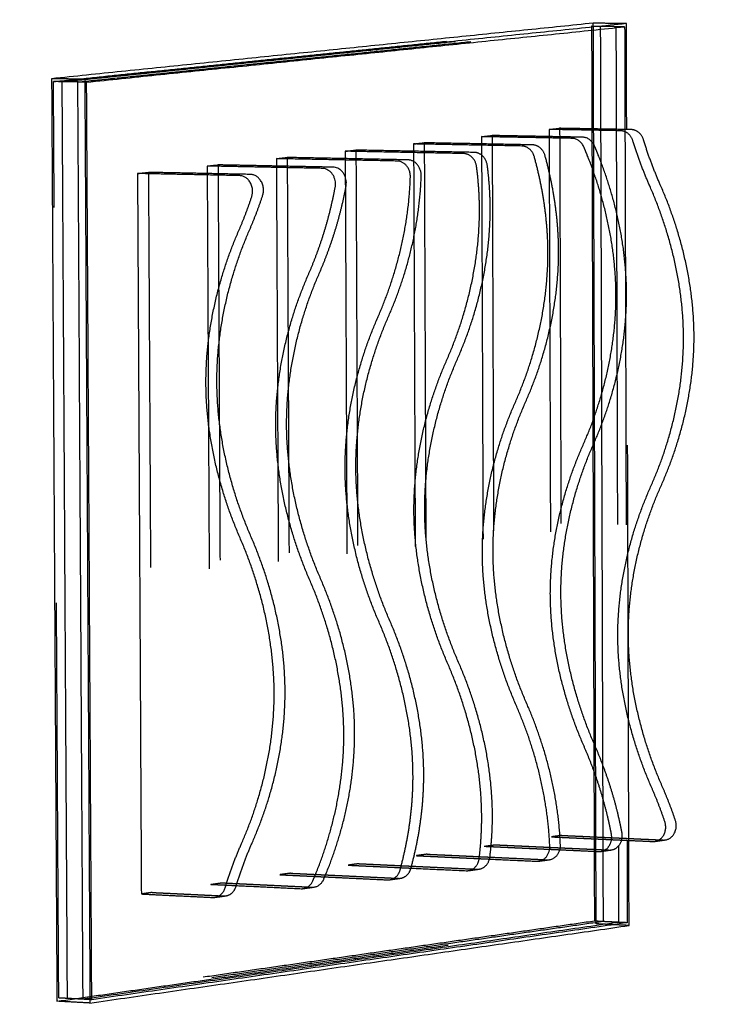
# Model space of a CAD drawing. Header units: millimetres. Extents: x 2380.96 to 2384.37, y 1941.15 to 1946.27.
# Tile 9 of 9: x 2382.97 to 2383.43, y 1945.63 to 1946.27. Entities that reach past the tile are written whole.
import ezdxf

# ---------------------------------------------------------------- set-up
doc = ezdxf.new("R2010")
doc.units = ezdxf.units.MM
doc.linetypes.add('Oculta', pattern=[0.4, 0.2, -0.2])
doc.layers.add('Make2D$Oculto$Curvas', color=7, linetype='Oculta', true_color=0x8c8c8c)
doc.layers.add('Make2D$Visible$Curvas', color=7, linetype='Continuous', true_color=0x000000)

# ---------------------------------------------------------------- blocks, each defined once
blk = doc.blocks.new('Cataract_60x60_iso')
at = {"layer": 'Make2D$Oculto$Curvas', "color": 18, "lineweight": -3, "true_color": 0x000000}
for points, weights, degree in [([(2382.99326, 1946.22874), (2383.13152, 1946.2375), (2383.26648, 1946.24606)], [1521.34202931, 1539.97469784, 1558.60736637], 2), ([(2382.99767, 1946.22849), (2383.13593, 1946.23726), (2383.27088, 1946.24582)], [1520.82260114, 1539.45526968, 1558.08793821], 2), ([(2383.00559, 1946.22805), (2383.14384, 1946.23683), (2383.27878, 1946.2454)], [1519.89228204, 1538.52495058, 1557.15761911], 2), ([(2383.28319, 1946.24516), (2383.27483, 1946.24561), (2383.26648, 1946.24606)], [1556.63819095, 1557.62277866, 1558.60736637], 2), ([(2383.27878, 1946.2454), (2383.27877, 1946.24514), (2383.27876, 1946.24488)], [1557.15761911, 1557.16154412, 1557.16546914], 2), ([(2382.97787, 1945.76534), (2382.98555, 1945.99651), (2382.99326, 1946.22874)], [1528.2384476, 1524.79023845, 1521.34202931], 2), ([(2383.01002, 1946.2278), (2383.00163, 1946.22827), (2382.99326, 1946.22874)], [1519.37285388, 1520.35744159, 1521.34202931], 2), ([(2383.24831, 1946.19514), (2383.24192, 1946.01607), (2383.23555, 1945.83761)], [1553.88433982, 1556.59980452, 1559.31526923], 2), ([(2383.27691, 1946.1935), (2383.27038, 1946.01197), (2383.26387, 1945.83107)], [1557.94489907, 1560.70487654, 1563.464854], 2), ([(2383.17956, 1946.19048), (2383.17325, 1946.01031), (2383.16696, 1945.83077)], [1544.38167887, 1547.09714357, 1549.81260827], 2), ([(2383.20852, 1946.1888), (2383.20433, 1946.07015), (2383.20015, 1945.95177), (2383.19598, 1945.83366)], [1548.44281224, 1550.23475217, 1552.02669209, 1553.81863201], 3), ([(2383.21404, 1946.19282), (2383.2098, 1946.073), (2383.20558, 1945.95346), (2383.20136, 1945.8342)], [1549.13300934, 1550.94331915, 1552.75362895, 1554.56393875], 3), ([(2383.24282, 1946.19116), (2383.2365, 1946.01381), (2383.2302, 1945.83708)], [1553.19388004, 1555.88192126, 1558.56996249], 2), ([(2383.28132, 1946.19325), (2383.27483, 1946.01323), (2383.26837, 1945.83384)], [1557.42547091, 1560.16147074, 1562.89747056], 2), ([(2383.26925, 1945.83377), (2383.27571, 1946.01317), (2383.2822, 1946.1932)], [1563.02418785, 1560.28776979, 1557.55135174], 2), ([(2383.10997, 1946.18576), (2383.10374, 1946.00448), (2383.09753, 1945.82384)], [1534.87901792, 1537.59448262, 1540.30994732], 2), ([(2383.13928, 1946.18403), (2383.13308, 1946.00509), (2383.12691, 1945.82677)], [1538.94084465, 1541.62840786, 1544.31597106], 2), ([(2383.14487, 1946.18813), (2383.1386, 1946.0074), (2383.13236, 1945.82732)], [1539.63034839, 1542.34581309, 1545.0612778], 2), ([(2383.17401, 1946.18642), (2383.16777, 1946.00802), (2383.16155, 1945.83023)], [1543.69182783, 1546.37956468, 1549.06730153], 2), ([(2383.0395, 1946.18098), (2383.03336, 1945.99858), (2383.02724, 1945.81683)], [1525.37635696, 1528.09182167, 1530.80728637], 2), ([(2383.06919, 1946.17921), (2383.06511, 1946.05913), (2383.06104, 1945.93932), (2383.05698, 1945.8198)], [1529.4388398, 1531.2303299, 1533.02182, 1534.8133101], 3), ([(2383.07485, 1946.18337), (2383.07072, 1946.06208), (2383.0666, 1945.94107), (2383.0625, 1945.82035)], [1530.12768744, 1531.93799724, 1533.74830704, 1535.55861685], 3), ([(2383.10434, 1946.18163), (2383.09819, 1946.00215), (2383.09205, 1945.8233)], [1534.18984031, 1536.87724044, 1539.56464058], 2), ([(2383.23555, 1945.83761), (2383.23287, 1945.83734), (2383.2302, 1945.83708)], [1559.31526923, 1558.94261586, 1558.56996249], 2), ([(2383.2302, 1945.83708), (2383.2479, 1945.83558), (2383.26565, 1945.83407)], [1558.56996249, 1556.47772153, 1554.38548058], 2), ([(2383.23555, 1945.83761), (2383.26104, 1945.83545), (2383.28664, 1945.83328)], [1559.31526923, 1556.3033093, 1553.29134938], 2), ([(2383.16696, 1945.83077), (2383.16426, 1945.8305), (2383.16155, 1945.83023)], [1549.81260827, 1549.4399549, 1549.06730153], 2), ([(2383.16155, 1945.83023), (2383.17996, 1945.82865), (2383.19842, 1945.82707)], [1549.06730153, 1546.89329911, 1544.71929669], 2), ([(2383.16696, 1945.83077), (2383.19724, 1945.82818), (2383.22766, 1945.82557)], [1549.81260827, 1546.24034639, 1542.66808451], 2), ([(2383.19598, 1945.83366), (2383.19867, 1945.83393), (2383.20136, 1945.8342)], [1553.81863201, 1554.19128538, 1554.56393875], 2), ([(2383.19598, 1945.83366), (2383.20869, 1945.83258), (2383.22142, 1945.83149), (2383.23418, 1945.83041)], [1553.81863201, 1552.31669215, 1550.81475229, 1549.31281243], 3), ([(2383.20136, 1945.8342), (2383.22057, 1945.83256), (2383.23983, 1945.83092), (2383.25915, 1945.82928)], [1554.56393875, 1552.2949437, 1550.02594865, 1547.7569536], 3), ([(2383.13236, 1945.82732), (2383.12963, 1945.82705), (2383.12691, 1945.82677)], [1545.0612778, 1544.68862443, 1544.31597106], 2), ([(2383.12691, 1945.82677), (2383.14271, 1945.82541), (2383.15855, 1945.82405)], [1544.31597106, 1542.45053127, 1540.58509148], 2), ([(2383.13236, 1945.82732), (2383.16206, 1945.82476), (2383.1919, 1945.82219)], [1545.0612778, 1541.5581747, 1538.05507161], 2), ([(2383.05698, 1945.8198), (2383.05974, 1945.82007), (2383.0625, 1945.82035)], [1534.8133101, 1535.18596348, 1535.55861685], 2), ([(2383.0625, 1945.82035), (2383.07767, 1945.81903), (2383.09288, 1945.8177), (2383.10812, 1945.81637)], [1535.55861685, 1533.76870596, 1531.97879507, 1530.18888418], 3), ([(2383.09753, 1945.82384), (2383.09479, 1945.82357), (2383.09205, 1945.8233)], [1540.30994732, 1539.93729395, 1539.56464058], 2), ([(2383.09205, 1945.8233), (2383.10339, 1945.82231), (2383.11476, 1945.82133)], [1539.56464058, 1538.22585321, 1536.88706583], 2), ([(2383.09753, 1945.82384), (2383.12472, 1945.82149), (2383.15202, 1945.81912)], [1540.30994732, 1537.10467564, 1533.89940396], 2), ([(2383.1919, 1945.82219), (2383.19243, 1945.82214), (2383.19296, 1945.8222)], [1538.05507161, 1493.09346583, 1458.87764567], 2), ([(2383.02724, 1945.81683), (2383.02447, 1945.81656), (2383.02169, 1945.81628)], [1530.80728637, 1530.434633, 1530.06197963], 2), ([(2383.02724, 1945.81683), (2383.04525, 1945.81526), (2383.06331, 1945.81367)], [1530.80728637, 1528.68435221, 1526.56141805], 2), ([(2383.05698, 1945.8198), (2383.06127, 1945.81943), (2383.06556, 1945.81905), (2383.06985, 1945.81868)], [1534.8133101, 1534.30709747, 1533.80088484, 1533.29467221], 3), ([(2382.97689, 1945.76371), (2383.11565, 1945.77813), (2383.25109, 1945.79221)], [1528.13721787, 1546.8941042, 1565.65099052], 2), ([(2383.25026, 1945.79362), (2383.11571, 1945.77965), (2382.97787, 1945.76534)], [1565.50378467, 1546.87111613, 1528.2384476], 2), ([(2383.25464, 1945.79323), (2383.12009, 1945.77925), (2382.98226, 1945.76494)], [1564.9843565, 1546.35168797, 1527.71901944], 2), ([(2383.26249, 1945.79254), (2383.25637, 1945.79308), (2383.25026, 1945.79362)], [1564.05376473, 1564.7787747, 1565.50378467], 2), ([(2383.2677, 1945.79074), (2383.25939, 1945.79148), (2383.25109, 1945.79221)], [1563.68181509, 1564.66640281, 1565.65099052], 2), ([(2382.99454, 1945.76381), (2382.9862, 1945.76457), (2382.97787, 1945.76534)], [1526.26927217, 1527.25385989, 1528.2384476], 2), ([(2382.99456, 1945.76467), (2382.99235, 1945.76444), (2382.99014, 1945.76421)], [1527.38048837, 1527.08459436, 1526.78870034], 2)]:
    blk.add_rational_spline(points, weights, degree=degree, dxfattribs=at)
at = {"layer": 'Make2D$Oculto$Curvas', "color": 18, "linetype": 'Continuous', "lineweight": -3, "true_color": 0x000000}
for points, weights in [([(2383.26648, 1946.24606), (2383.25835, 1946.01934), (2383.25026, 1945.79362)], [1558.60736637, 1562.05557552, 1565.50378467]), ([(2383.25109, 1945.79221), (2383.25924, 1946.01941), (2383.26742, 1946.24763)], [1565.65099052, 1562.17979331, 1558.7085961]), ([(2383.27088, 1946.24582), (2383.26274, 1946.01903), (2383.25464, 1945.79323)], [1558.08793821, 1561.53614736, 1564.9843565]), ([(2382.98226, 1945.76494), (2382.98995, 1945.99619), (2382.99767, 1946.22849)], [1527.71901944, 1524.27081029, 1520.82260114]), ([(2382.99014, 1945.76421), (2382.99785, 1945.9956), (2383.00559, 1946.22805)], [1526.78870034, 1523.34049119, 1519.89228204])]:
    blk.add_rational_spline(points, weights, degree=2, dxfattribs=at)
at = {"layer": 'Make2D$Visible$Curvas', "color": 18, "lineweight": -3, "true_color": 0x000000}
for points, weights, degree in [([(2383.26742, 1946.24763), (2383.13157, 1946.23904), (2382.99237, 1946.23023)], [1558.7085961, 1539.95170978, 1521.19482346], 2), ([(2383.28413, 1946.24674), (2383.14831, 1946.23812), (2383.00914, 1946.22929)], [1556.73942068, 1537.98253435, 1519.22564803], 2), ([(2383.01002, 1946.2278), (2383.14826, 1946.23659), (2383.28319, 1946.24516)], [1519.37285388, 1538.00552241, 1556.63819095], 2), ([(2383.28413, 1946.24674), (2383.27577, 1946.24718), (2383.26742, 1946.24763)], [1556.73942068, 1557.72400839, 1558.7085961], 2), ([(2383.27876, 1946.24488), (2383.27783, 1946.21919), (2383.27691, 1946.1935)], [1557.16546914, 1557.5551841, 1557.94489907], 2), ([(2383.28319, 1946.24516), (2383.28225, 1946.2192), (2383.28132, 1946.19325)], [1556.63819095, 1557.03183093, 1557.42547091], 2), ([(2383.2822, 1946.1932), (2383.28316, 1946.21996), (2383.28413, 1946.24674)], [1557.55135174, 1557.14538621, 1556.73942068], 2), ([(2382.99237, 1946.23023), (2382.98461, 1945.99644), (2382.97689, 1945.76371)], [1521.19482346, 1524.66602066, 1528.13721787], 2), ([(2383.00914, 1946.22929), (2383.00075, 1946.22976), (2382.99237, 1946.23023)], [1519.22564803, 1520.21023574, 1521.19482346], 2), ([(2383.00914, 1946.22929), (2383.00133, 1945.9952), (2382.99355, 1945.76217)], [1519.22564803, 1522.69684524, 1526.16804244], 2), ([(2382.99454, 1945.76381), (2383.00226, 1945.99528), (2383.01002, 1946.2278)], [1526.26927217, 1522.82106303, 1519.37285388], 2), ([(2383.24295, 1946.19478), (2383.24288, 1946.19297), (2383.24282, 1946.19116)], [1553.13903308, 1553.16645656, 1553.19388004], 2), ([(2383.24295, 1946.19478), (2383.24563, 1946.19496), (2383.24831, 1946.19514)], [1553.13903308, 1553.51168645, 1553.88433982], 2), ([(2383.27908, 1946.1927), (2383.26099, 1946.19374), (2383.24295, 1946.19478)], [1548.89316476, 1551.01609892, 1553.13903308], 2), ([(2383.28444, 1946.19307), (2383.26635, 1946.19411), (2383.24831, 1946.19514)], [1549.6384715, 1551.76140566, 1553.88433982], 2), ([(2383.17414, 1946.19011), (2383.17407, 1946.18827), (2383.17401, 1946.18642)], [1543.63637213, 1543.66409998, 1543.69182783], 2), ([(2383.17414, 1946.19011), (2383.17685, 1946.1903), (2383.17956, 1946.19048)], [1543.63637213, 1544.0090255, 1544.38167887], 2), ([(2383.22882, 1946.18693), (2383.20142, 1946.18852), (2383.17414, 1946.19011)], [1537.22582876, 1540.43110044, 1543.63637213], 2), ([(2383.23424, 1946.1873), (2383.20685, 1946.18889), (2383.17956, 1946.19048)], [1537.9711355, 1541.17640718, 1544.38167887], 2), ([(2383.20865, 1946.19245), (2383.2086, 1946.19124), (2383.20856, 1946.19002), (2383.20852, 1946.1888)], [1548.3877026, 1548.40607248, 1548.42444236, 1548.44281224], 3), ([(2383.20865, 1946.19245), (2383.21134, 1946.19264), (2383.21404, 1946.19282)], [1548.3877026, 1548.76035597, 1549.13300934], 2), ([(2383.2544, 1946.18981), (2383.23911, 1946.19069), (2383.22386, 1946.19157), (2383.20865, 1946.19245)], [1543.01796994, 1544.80788083, 1546.59779172, 1548.3877026], 3), ([(2383.25979, 1946.19017), (2383.24451, 1946.19106), (2383.22926, 1946.19194), (2383.21404, 1946.19282)], [1543.76327668, 1545.55318757, 1547.34309846, 1549.13300934], 3), ([(2383.28514, 1946.18727), (2383.28376, 1946.19243), (2383.27908, 1946.1927)], [1548.23892984, 1264.41470001, 1548.89316476], 2), ([(2383.2905, 1946.18763), (2383.28912, 1946.1928), (2383.28444, 1946.19307)], [1548.98423658, 1265.02333481, 1549.6384715], 2), ([(2383.10447, 1946.18539), (2383.10441, 1946.18351), (2383.10434, 1946.18163)], [1534.13371117, 1534.16177574, 1534.18984031], 2), ([(2383.10447, 1946.18539), (2383.10722, 1946.18557), (2383.10997, 1946.18576)], [1534.13371117, 1534.50636454, 1534.87901792], 2), ([(2383.1655, 1946.18179), (2383.13491, 1946.18359), (2383.10447, 1946.18539)], [1526.98918741, 1530.56144929, 1534.13371117], 2), ([(2383.17099, 1946.18217), (2383.14041, 1946.18397), (2383.10997, 1946.18576)], [1527.73449415, 1531.30675603, 1534.87901792], 2), ([(2383.13941, 1946.18776), (2383.13935, 1946.18589), (2383.13928, 1946.18403)], [1538.88504165, 1538.91294315, 1538.94084465], 2), ([(2383.13941, 1946.18776), (2383.14214, 1946.18794), (2383.14487, 1946.18813)], [1538.88504165, 1539.25769502, 1539.63034839], 2), ([(2383.19923, 1946.18425), (2383.16925, 1946.18601), (2383.13941, 1946.18776)], [1531.87883546, 1535.38193856, 1538.88504165], 2), ([(2383.20468, 1946.18463), (2383.17471, 1946.18638), (2383.14487, 1946.18813)], [1532.62414221, 1536.1272453, 1539.63034839], 2), ([(2383.20558, 1946.17727), (2383.20499, 1946.18392), (2383.19923, 1946.18425)], [1531.21004096, 1157.5702422, 1531.87883546], 2), ([(2383.21103, 1946.17764), (2383.21044, 1946.18429), (2383.20468, 1946.18463)], [1531.9553477, 1158.13368306, 1532.62414221], 2), ([(2383.23496, 1946.18119), (2383.23369, 1946.18665), (2383.22882, 1946.18693)], [1536.56685641, 1239.35708896, 1537.22582876], 2), ([(2383.24039, 1946.18157), (2383.23911, 1946.18702), (2383.23424, 1946.1873)], [1537.31216315, 1239.9581996, 1537.9711355], 2), ([(2383.29274, 1946.16422), (2383.28982, 1946.17162), (2383.28725, 1946.17934), (2383.28514, 1946.18727)], [1547.59389679, 1547.85781752, 1548.07595204, 1548.23892984], 3), ([(2383.2981, 1946.1646), (2383.29517, 1946.172), (2383.29261, 1946.17971), (2383.2905, 1946.18763)], [1548.33920353, 1548.60312426, 1548.82125878, 1548.98423658], 3), ([(2383.03394, 1946.1806), (2383.02781, 1945.99812), (2383.02169, 1945.81628)], [1524.63105022, 1527.34651493, 1530.06197963], 2), ([(2383.03394, 1946.1806), (2383.03672, 1946.18079), (2383.0395, 1946.18098)], [1524.63105022, 1525.00370359, 1525.37635696], 2), ([(2383.0854, 1946.17753), (2383.05962, 1946.17907), (2383.03394, 1946.1806)], [1518.60713037, 1521.6190903, 1524.63105022], 2), ([(2383.09096, 1946.17792), (2383.06518, 1946.17945), (2383.0395, 1946.18098)], [1519.35243711, 1522.36439704, 1525.37635696], 2), ([(2383.06932, 1946.183), (2383.06927, 1946.18174), (2383.06923, 1946.18047), (2383.06919, 1946.17921)], [1529.3823807, 1529.4012004, 1529.4200201, 1529.4388398], 3), ([(2383.06932, 1946.183), (2383.07208, 1946.18319), (2383.07485, 1946.18337)], [1529.3823807, 1529.75503407, 1530.12768744], 2), ([(2383.12747, 1946.17956), (2383.10803, 1946.18071), (2383.08864, 1946.18186), (2383.06932, 1946.183)], [1522.57539554, 1524.8443906, 1527.11338565, 1529.3823807], 3), ([(2383.133, 1946.17993), (2383.11355, 1946.18108), (2383.09417, 1946.18223), (2383.07485, 1946.18337)], [1523.32070229, 1525.58969734, 1527.85869239, 1530.12768744], 3), ([(2383.17187, 1946.17336), (2383.17243, 1946.18138), (2383.1655, 1946.18179)], [1526.33414775, 1057.11403401, 1526.98918741], 2), ([(2383.17736, 1946.17374), (2383.17792, 1946.18176), (2383.17099, 1946.18217)], [1527.07945449, 1057.63027275, 1527.73449415], 2), ([(2383.09124, 1946.16658), (2383.09512, 1946.17696), (2383.0854, 1946.17753)], [1518.0411374, 856.837741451, 1518.60713037], 2), ([(2383.0968, 1946.16696), (2383.10068, 1946.17734), (2383.09096, 1946.17792)], [1518.78644415, 857.258576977, 1519.35243711], 2), ([(2383.15808, 1946.10341), (2383.16833, 1946.12448), (2383.17561, 1946.14882), (2383.17736, 1946.17374)], [1530.10015032, 1528.66952104, 1527.55267006, 1527.07945449], 3), ([(2383.15259, 1946.103), (2383.16284, 1946.12408), (2383.17012, 1946.14843), (2383.17187, 1946.17336)], [1529.35484358, 1527.92421429, 1526.80736332, 1526.33414775], 3), ([(2383.08391, 1946.14941), (2383.08656, 1946.15493), (2383.08902, 1946.16067), (2383.09124, 1946.16658)], [1519.08591393, 1518.71459459, 1518.36441325, 1518.0411374], 3), ([(2383.08947, 1946.14981), (2383.09212, 1946.15532), (2383.09458, 1946.16106), (2383.0968, 1946.16696)], [1519.83122067, 1519.45990133, 1519.10971999, 1518.78644415], 3), ([(2383.23456, 1945.83294), (2383.23457, 1945.85768), (2383.22905, 1945.88266), (2383.22036, 1945.90487)], [1541.77386226, 1541.5037026, 1541.88365977, 1542.66788607], 3), ([(2383.22915, 1945.8324), (2383.22916, 1945.85715), (2383.22364, 1945.88214), (2383.21494, 1945.90436)], [1541.02855551, 1540.75839586, 1541.13835303, 1541.92257933], 3), ([(2383.28782, 1945.84255), (2383.28604, 1945.8486), (2383.284, 1945.85452), (2383.28176, 1945.86025)], [1551.6668726, 1551.81165166, 1551.98796332, 1552.19150898], 3), ([(2383.29317, 1945.84308), (2383.29139, 1945.84913), (2383.28935, 1945.85504), (2383.2871, 1945.86077)], [1552.41217934, 1552.5569584, 1552.73327006, 1552.93681572], 3), ([(2383.06416, 1945.81771), (2383.06682, 1945.82537), (2383.06991, 1945.83277), (2383.07335, 1945.8398)], [1525.00871775, 1524.61090641, 1524.16498503, 1523.68352613], 3), ([(2383.06971, 1945.81826), (2383.07237, 1945.82592), (2383.07546, 1945.83332), (2383.07889, 1945.84034)], [1525.75402449, 1525.35621315, 1524.91029177, 1524.42883287], 3), ([(2383.28235, 1945.83275), (2383.29046, 1945.83357), (2383.28782, 1945.84255)], [1437.71442435, 939.261435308, 1551.6668726], 2), ([(2383.2877, 1945.83329), (2383.29581, 1945.83411), (2383.29317, 1945.84308)], [1438.40466148, 939.712649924, 1552.41217934], 2), ([(2383.22331, 1945.82503), (2383.22914, 1945.82562), (2383.22915, 1945.8324)], [1450.38799417, 1118.67236155, 1541.02855551], 2), ([(2383.22872, 1945.82558), (2383.23455, 1945.82617), (2383.23456, 1945.83294)], [1451.08911368, 1119.21337296, 1541.77386226], 2), ([(2383.23418, 1945.83041), (2383.2407, 1945.82985), (2383.24723, 1945.82929), (2383.25377, 1945.82874)], [1549.31281243, 1548.54575724, 1547.77870205, 1547.01164685], 3), ([(2383.26387, 1945.83107), (2383.26318, 1945.8118), (2383.26248, 1945.79254)], [1563.46491768, 1563.75947754, 1564.0540374], 2), ([(2383.26565, 1945.83407), (2383.27347, 1945.83341), (2383.28129, 1945.83275)], [1554.38548058, 1553.46576161, 1552.54604264], 2), ([(2383.26837, 1945.83384), (2383.26762, 1945.81299), (2383.26687, 1945.79216)], [1562.89747056, 1563.2160399, 1563.53460924], 2), ([(2383.2677, 1945.79074), (2383.26848, 1945.81225), (2383.26925, 1945.83377)], [1563.68181509, 1563.35300147, 1563.02418785], 2), ([(2383.28129, 1945.83275), (2383.28182, 1945.8327), (2383.28235, 1945.83275)], [1552.54604264, 1489.20355435, 1437.71442435], 2), ([(2383.28235, 1945.83275), (2383.28503, 1945.83302), (2383.2877, 1945.83329)], [1437.71442435, 1438.05954292, 1438.40466148], 2), ([(2383.28664, 1945.83328), (2383.28717, 1945.83324), (2383.2877, 1945.83329)], [1553.29134938, 1489.918482, 1438.40466148], 2), ([(2383.18752, 1945.82165), (2383.19235, 1945.82213), (2383.19324, 1945.82763)], [1458.17064871, 1206.51221069, 1536.44396894], 2), ([(2383.19296, 1945.8222), (2383.19779, 1945.82268), (2383.19868, 1945.82818)], [1458.87764567, 1207.09740952, 1537.18927568], 2), ([(2383.19842, 1945.82707), (2383.21032, 1945.82605), (2383.22225, 1945.82503)], [1544.71929669, 1543.32103723, 1541.92277777], 2), ([(2383.22225, 1945.82503), (2383.22278, 1945.82498), (2383.22331, 1945.82503)], [1541.92277777, 1490.61153609, 1450.38799417], 2), ([(2383.22331, 1945.82503), (2383.22602, 1945.82531), (2383.22872, 1945.82558)], [1450.38799417, 1450.73855392, 1451.08911368], 2), ([(2383.22766, 1945.82557), (2383.22819, 1945.82552), (2383.22872, 1945.82558)], [1542.66808451, 1491.33207016, 1451.08911368], 2), ([(2383.25377, 1945.82874), (2383.25412, 1945.82871), (2383.25448, 1945.82871), (2383.25483, 1945.82874)], [1547.01164685, 1528.43364406, 1513.25677984, 1501.4810542], 3), ([(2383.25483, 1945.82874), (2383.25752, 1945.82902), (2383.26021, 1945.82929)], [1501.4810542, 1501.84276928, 1502.20448437], 2), ([(2383.25915, 1945.82928), (2383.2595, 1945.82925), (2383.25986, 1945.82925), (2383.26021, 1945.82929)], [1547.7569536, 1529.17002016, 1513.98586375, 1502.20448437], 3), ([(2383.11476, 1945.82133), (2383.13063, 1945.81995), (2383.14654, 1945.81857)], [1536.88706583, 1535.02058152, 1533.15409721], 2), ([(2383.1476, 1945.81858), (2383.15165, 1945.81899), (2383.15304, 1945.82339)], [1464.70002606, 1275.42575644, 1532.33443241], 2), ([(2383.15308, 1945.81913), (2383.15713, 1945.81954), (2383.15852, 1945.82394)], [1465.41211383, 1276.04602076, 1533.07973915], 2), ([(2383.15855, 1945.82405), (2383.17249, 1945.82284), (2383.18645, 1945.82164)], [1540.58509148, 1538.94742817, 1537.30976487], 2), ([(2383.18645, 1945.82164), (2383.18699, 1945.82159), (2383.18752, 1945.82165)], [1537.30976487, 1492.36991705, 1458.17064871], 2), ([(2383.18752, 1945.82165), (2383.19024, 1945.82192), (2383.19296, 1945.8222)], [1458.17064871, 1458.52414719, 1458.87764567], 2), ([(2383.02169, 1945.81628), (2383.0397, 1945.8147), (2383.05776, 1945.81312)], [1530.06197963, 1527.93904547, 1525.81611131], 2), ([(2383.05882, 1945.81312), (2383.06271, 1945.81351), (2383.06416, 1945.81771)], [1460.0405981, 1283.50501296, 1525.00871775], 2), ([(2383.06436, 1945.81368), (2383.06825, 1945.81407), (2383.06971, 1945.81826)], [1460.75383441, 1284.13220181, 1525.75402449], 2), ([(2383.06985, 1945.81868), (2383.08075, 1945.81773), (2383.09167, 1945.81677), (2383.10261, 1945.81582)], [1533.29467221, 1532.01097396, 1530.7272757, 1529.44357744], 3), ([(2383.10261, 1945.81582), (2383.10296, 1945.81579), (2383.10332, 1945.81579), (2383.10367, 1945.81583)], [1529.44357744, 1506.49727435, 1486.96425425, 1470.84451715], 3), ([(2383.10367, 1945.81583), (2383.10643, 1945.8161), (2383.10918, 1945.81638)], [1470.84451715, 1471.20292209, 1471.56132703], 2), ([(2383.10812, 1945.81637), (2383.10847, 1945.81634), (2383.10883, 1945.81635), (2383.10918, 1945.81638)], [1530.18888418, 1507.23141904, 1487.68889999, 1471.56132703], 3), ([(2383.14654, 1945.81857), (2383.14707, 1945.81853), (2383.1476, 1945.81858)], [1533.15409721, 1493.69258815, 1464.70002606], 2), ([(2383.1476, 1945.81858), (2383.15034, 1945.81886), (2383.15308, 1945.81913)], [1464.70002606, 1465.05606995, 1465.41211383], 2), ([(2383.15202, 1945.81912), (2383.15255, 1945.81908), (2383.15308, 1945.81913)], [1533.89940396, 1494.41874121, 1465.41211383], 2), ([(2383.05776, 1945.81312), (2383.05829, 1945.81307), (2383.05882, 1945.81312)], [1525.81611131, 1487.77093154, 1460.0405981], 2), ([(2383.05882, 1945.81312), (2383.06159, 1945.8134), (2383.06436, 1945.81368)], [1460.0405981, 1460.39721626, 1460.75383441], 2), ([(2383.06331, 1945.81367), (2383.06384, 1945.81363), (2383.06436, 1945.81368)], [1526.56141805, 1488.49768424, 1460.75383441], 2), ([(2382.99355, 1945.76217), (2383.13229, 1945.77663), (2383.2677, 1945.79074)], [1526.16804244, 1544.92492877, 1563.68181509], 2), ([(2383.26687, 1945.79216), (2383.13234, 1945.77815), (2382.99454, 1945.76381)], [1563.53460924, 1544.90194071, 1526.26927217], 2), ([(2383.26248, 1945.79254), (2383.13011, 1945.77877), (2382.99456, 1945.76467)], [1564.0540374, 1545.71726289, 1527.38048837], 2), ([(2383.26687, 1945.79216), (2383.26468, 1945.79235), (2383.26249, 1945.79254)], [1563.53460924, 1563.79418699, 1564.05376473], 2), ([(2382.99355, 1945.76217), (2382.98522, 1945.76294), (2382.97689, 1945.76371)], [1526.16804244, 1527.15263016, 1528.13721787], 2)]:
    blk.add_rational_spline(points, weights, degree=degree, dxfattribs=at)
for points, weights, knots in [([(2383.25391, 1946.03453), (2383.26494, 1946.05694), (2383.27254, 1946.08312), (2383.2735, 1946.10977), (2383.27443, 1946.13566), (2383.26909, 1946.16193), (2383.26019, 1946.1852), (2383.25914, 1946.18795), (2383.25699, 1946.18966), (2383.2544, 1946.18981)], [1544.75823806, 1543.21723397, 1542.04029266, 1541.63965958, 1541.25070223, 1541.59346423, 1542.38678027, 1387.43673427, 1387.64713082, 1543.01796994], [-417.642469, -417.642469, -417.642469, -417.642469, -386.52744, -386.52744, -386.52744, -356.319203, -356.319203, -356.319203, -355.206646, -355.206646, -355.206646, -355.206646]), ([(2383.2593, 1946.03497), (2383.27033, 1946.05737), (2383.27793, 1946.08355), (2383.27889, 1946.11018), (2383.27982, 1946.13605), (2383.27448, 1946.16231), (2383.26558, 1946.18557), (2383.26453, 1946.18832), (2383.26239, 1946.19002), (2383.25979, 1946.19017)], [1545.5035448, 1543.96254071, 1542.78559941, 1542.38496632, 1541.99600897, 1542.33877097, 1543.13208702, 1388.10712579, 1388.31752234, 1543.76327668], [-417.642469, -417.642469, -417.642469, -417.642469, -386.52744, -386.52744, -386.52744, -356.319203, -356.319203, -356.319203, -355.206646, -355.206646, -355.206646, -355.206646]), ([(2383.11837, 1946.12613), (2383.12488, 1946.13958), (2383.13019, 1946.15436), (2383.13365, 1946.16977), (2383.13481, 1946.17494), (2383.13207, 1946.17928), (2383.12747, 1946.17956)], [1524.22037876, 1523.31100938, 1522.5284196, 1521.95732541, 1143.67823139, 1143.88425477, 1522.57539554], [-301.362412, -301.362412, -301.362412, -301.362412, -283.000972, -283.000972, -283.000972, -281.215594, -281.215594, -281.215594, -281.215594]), ([(2383.12389, 1946.12653), (2383.1304, 1946.13998), (2383.13572, 1946.15475), (2383.13917, 1946.17015), (2383.14033, 1946.17532), (2383.13759, 1946.17966), (2383.133, 1946.17993)], [1524.9656855, 1524.05631612, 1523.27372634, 1522.70263215, 1144.23836433, 1144.44438771, 1523.32070229], [-301.362412, -301.362412, -301.362412, -301.362412, -283.000972, -283.000972, -283.000972, -281.215594, -281.215594, -281.215594, -281.215594]), ([(2383.22037, 1946.0572), (2383.23139, 1946.07971), (2383.239, 1946.106), (2383.23995, 1946.13274), (2383.24053, 1946.14902), (2383.23865, 1946.16545), (2383.23496, 1946.18119)], [1539.62377323, 1538.08276915, 1536.90582784, 1536.50519476, 1536.26143791, 1536.30505953, 1536.56685641], [311.150289, 311.150289, 311.150289, 311.150289, 342.265318, 342.265318, 342.265318, 361.196609, 361.196609, 361.196609, 361.196609]), ([(2383.22579, 1946.05763), (2383.23681, 1946.08013), (2383.24442, 1946.10641), (2383.24537, 1946.13314), (2383.24595, 1946.14941), (2383.24407, 1946.16583), (2383.24039, 1946.18157)], [1540.36907997, 1538.82807589, 1537.65113458, 1537.2505015, 1537.00674465, 1537.05036627, 1537.31216315], [311.150289, 311.150289, 311.150289, 311.150289, 342.265318, 342.265318, 342.265318, 361.196609, 361.196609, 361.196609, 361.196609]), ([(2383.18659, 1946.08002), (2383.19763, 1946.10263), (2383.20523, 1946.12902), (2383.20618, 1946.15586), (2383.20643, 1946.16299), (2383.20621, 1946.17015), (2383.20558, 1946.17727)], [1534.48930841, 1532.94830432, 1531.77136301, 1531.37072993, 1531.2643497, 1531.21270413, 1531.21004096], [-343.946552, -343.946552, -343.946552, -343.946552, -312.831523, -312.831523, -312.831523, -304.569539, -304.569539, -304.569539, -304.569539]), ([(2383.19205, 1946.08045), (2383.20308, 1946.10304), (2383.21068, 1946.12942), (2383.21163, 1946.15625), (2383.21188, 1946.16338), (2383.21166, 1946.17053), (2383.21103, 1946.17764)], [1535.23461515, 1533.69361106, 1532.51666975, 1532.11603667, 1532.00965644, 1531.95801087, 1531.9553477], [-343.946552, -343.946552, -343.946552, -343.946552, -312.831523, -312.831523, -312.831523, -304.569539, -304.569539, -304.569539, -304.569539]), ([(2383.28724, 1946.01201), (2383.29826, 1946.03432), (2383.30587, 1946.0604), (2383.30683, 1946.08696), (2383.30779, 1946.11353), (2383.30211, 1946.14051), (2383.29274, 1946.16422)], [1549.89270288, 1548.3516988, 1547.17475749, 1546.77412441, 1546.37349133, 1546.74916647, 1547.59389679], [186.690174, 186.690174, 186.690174, 186.690174, 217.805202, 217.805202, 217.805202, 248.920231, 248.920231, 248.920231, 248.920231]), ([(2383.29259, 1946.01246), (2383.30361, 1946.03477), (2383.31122, 1946.06083), (2383.31218, 1946.08737), (2383.31315, 1946.11393), (2383.30747, 1946.14091), (2383.2981, 1946.1646)], [1550.63800963, 1549.09700554, 1547.92006423, 1547.51943115, 1547.11879807, 1547.49447321, 1548.33920353], [186.690174, 186.690174, 186.690174, 186.690174, 217.805202, 217.805202, 217.805202, 248.920231, 248.920231, 248.920231, 248.920231]), ([(2383.07862, 1945.99437), (2383.06922, 1946.01856), (2383.0635, 1946.046), (2383.06442, 1946.07298), (2383.06533, 1946.09997), (2383.07289, 1946.12655), (2383.08391, 1946.14941)], [1521.38472003, 1522.22945035, 1522.60512549, 1522.20449241, 1521.80385932, 1520.62691802, 1519.08591393], [248.920231, 248.920231, 248.920231, 248.920231, 280.03526, 280.03526, 280.03526, 311.150289, 311.150289, 311.150289, 311.150289]), ([(2383.08417, 1945.99484), (2383.07477, 1946.01901), (2383.06906, 1946.04644), (2383.06997, 1946.07341), (2383.07089, 1946.10039), (2383.07845, 1946.12696), (2383.08947, 1946.14981)], [1522.13002677, 1522.97475709, 1523.35043223, 1522.94979915, 1522.54916607, 1521.37222476, 1519.83122067], [248.920231, 248.920231, 248.920231, 248.920231, 280.03526, 280.03526, 280.03526, 311.150289, 311.150289, 311.150289, 311.150289]), ([(2383.11304, 1945.97164), (2383.10365, 1945.99576), (2383.09795, 1946.02311), (2383.09887, 1946.04999), (2383.09979, 1946.07689), (2383.10735, 1946.10337), (2383.11837, 1946.12613)], [1526.51918485, 1527.36391517, 1527.73959031, 1527.33895723, 1526.93832415, 1525.76138284, 1524.22037876], [-363.59247, -363.59247, -363.59247, -363.59247, -332.477441, -332.477441, -332.477441, -301.362412, -301.362412, -301.362412, -301.362412]), ([(2383.11856, 1945.97212), (2383.10917, 1945.99622), (2383.10347, 1946.02356), (2383.10439, 1946.05043), (2383.10532, 1946.07732), (2383.11288, 1946.10378), (2383.12389, 1946.12653)], [1527.2644916, 1528.10922191, 1528.48489706, 1528.08426397, 1527.68363089, 1526.50668959, 1524.9656855], [-363.59247, -363.59247, -363.59247, -363.59247, -332.477441, -332.477441, -332.477441, -301.362412, -301.362412, -301.362412, -301.362412]), ([(2383.14724, 1945.94907), (2383.13786, 1945.97311), (2383.13217, 1946.00038), (2383.1331, 1946.02717), (2383.13402, 1946.05397), (2383.14158, 1946.08034), (2383.15259, 1946.103)], [1531.65364968, 1532.49838, 1532.87405514, 1532.47342206, 1532.07278898, 1530.89584767, 1529.35484358], [248.920231, 248.920231, 248.920231, 248.920231, 280.03526, 280.03526, 280.03526, 311.150289, 311.150289, 311.150289, 311.150289]), ([(2383.15272, 1945.94955), (2383.14335, 1945.97359), (2383.13765, 1946.00084), (2383.13858, 1946.02762), (2383.13951, 1946.0544), (2383.14707, 1946.08076), (2383.15808, 1946.10341)], [1532.39895642, 1533.24368674, 1533.61936188, 1533.2187288, 1532.81809572, 1531.64115441, 1530.10015032], [248.920231, 248.920231, 248.920231, 248.920231, 280.03526, 280.03526, 280.03526, 311.150289, 311.150289, 311.150289, 311.150289]), ([(2383.1812, 1945.92664), (2383.17184, 1945.95062), (2383.16616, 1945.9778), (2383.16709, 1946.00449), (2383.16803, 1946.03119), (2383.17558, 1946.05746), (2383.18659, 1946.08002)], [1536.78811451, 1537.63284482, 1538.00851997, 1537.60788688, 1537.2072538, 1536.0303125, 1534.48930841], [-406.17661, -406.17661, -406.17661, -406.17661, -375.061581, -375.061581, -375.061581, -343.946552, -343.946552, -343.946552, -343.946552]), ([(2383.18665, 1945.92714), (2383.17729, 1945.9511), (2383.17161, 1945.97827), (2383.17254, 1946.00495), (2383.17348, 1946.03164), (2383.18104, 1946.05789), (2383.19205, 1946.08045)], [1537.53342125, 1538.37815156, 1538.75382671, 1538.35319363, 1537.95256054, 1536.77561924, 1535.23461515], [-406.17661, -406.17661, -406.17661, -406.17661, -375.061581, -375.061581, -375.061581, -343.946552, -343.946552, -343.946552, -343.946552]), ([(2383.21494, 1945.90436), (2383.20559, 1945.92827), (2383.19992, 1945.95537), (2383.20086, 1945.98197), (2383.2018, 1946.00857), (2383.20936, 1946.03474), (2383.22037, 1946.0572)], [1541.92257933, 1542.76730965, 1543.14298479, 1542.74235171, 1542.34171863, 1541.16477732, 1539.62377323], [248.920231, 248.920231, 248.920231, 248.920231, 280.03526, 280.03526, 280.03526, 311.150289, 311.150289, 311.150289, 311.150289]), ([(2383.22036, 1945.90487), (2383.21101, 1945.92877), (2383.20534, 1945.95585), (2383.20628, 1945.98243), (2383.20722, 1946.00903), (2383.21478, 1946.03518), (2383.22579, 1946.05763)], [1542.66788607, 1543.51261639, 1543.88829153, 1543.48765845, 1543.08702537, 1541.91008406, 1540.36907997], [248.920231, 248.920231, 248.920231, 248.920231, 280.03526, 280.03526, 280.03526, 311.150289, 311.150289, 311.150289, 311.150289]), ([(2383.24846, 1945.88223), (2383.23912, 1945.90607), (2383.23346, 1945.93309), (2383.23441, 1945.95959), (2383.23535, 1945.98611), (2383.24291, 1946.01216), (2383.25391, 1946.03453)], [1547.05704416, 1547.90177447, 1548.27744962, 1547.87681654, 1547.47618345, 1546.29924215, 1544.75823806], [-479.872527, -479.872527, -479.872527, -479.872527, -448.757498, -448.757498, -448.757498, -417.642469, -417.642469, -417.642469, -417.642469]), ([(2383.25384, 1945.88275), (2383.2445, 1945.90658), (2383.23884, 1945.93358), (2383.23979, 1945.96007), (2383.24074, 1945.98657), (2383.2483, 1946.01262), (2383.2593, 1946.03497)], [1547.8023509, 1548.64708122, 1549.02275636, 1548.62212328, 1548.2214902, 1547.04454889, 1545.5035448], [-479.872527, -479.872527, -479.872527, -479.872527, -448.757498, -448.757498, -448.757498, -417.642469, -417.642469, -417.642469, -417.642469]), ([(2383.28176, 1945.86025), (2383.27243, 1945.88402), (2383.26678, 1945.91095), (2383.26773, 1945.93736), (2383.26868, 1945.96378), (2383.27624, 1945.98974), (2383.28724, 1946.01201)], [1552.19150898, 1553.0362393, 1553.41191444, 1553.01128136, 1552.61064828, 1551.43370697, 1549.89270288], [124.460116, 124.460116, 124.460116, 124.460116, 155.575145, 155.575145, 155.575145, 186.690174, 186.690174, 186.690174, 186.690174]), ([(2383.2871, 1945.86077), (2383.27778, 1945.88454), (2383.27213, 1945.91145), (2383.27308, 1945.93785), (2383.27403, 1945.96426), (2383.28159, 1945.9902), (2383.29259, 1946.01246)], [1552.93681572, 1553.78154604, 1554.15722118, 1553.7565881, 1553.35595502, 1552.17901371, 1550.63800963], [124.460116, 124.460116, 124.460116, 124.460116, 155.575145, 155.575145, 155.575145, 186.690174, 186.690174, 186.690174, 186.690174]), ([(2383.07335, 1945.8398), (2383.08434, 1945.86232), (2383.09191, 1945.88872), (2383.09283, 1945.91569), (2383.09376, 1945.94267), (2383.08803, 1945.97016), (2383.07862, 1945.99437)], [1523.68352613, 1522.14252204, 1520.96558073, 1520.56494765, 1520.16431457, 1520.53998971, 1521.38472003], [186.690174, 186.690174, 186.690174, 186.690174, 217.805202, 217.805202, 217.805202, 248.920231, 248.920231, 248.920231, 248.920231]), ([(2383.07889, 1945.84034), (2383.08989, 1945.86286), (2383.09746, 1945.88924), (2383.09838, 1945.91619), (2383.09931, 1945.94316), (2383.09358, 1945.97065), (2383.08417, 1945.99484)], [1524.42883287, 1522.88782878, 1521.71088747, 1521.31025439, 1520.90962131, 1521.28529645, 1522.13002677], [186.690174, 186.690174, 186.690174, 186.690174, 217.805202, 217.805202, 217.805202, 248.920231, 248.920231, 248.920231, 248.920231]), ([(2383.10367, 1945.81583), (2383.10585, 1945.81605), (2383.10765, 1945.81742), (2383.10869, 1945.81959), (2383.11916, 1945.84158), (2383.12633, 1945.86712), (2383.12723, 1945.89321), (2383.12816, 1945.92009), (2383.12244, 1945.9475), (2383.11304, 1945.97164)], [1470.84451715, 1378.77503498, 1398.05492906, 1528.68419941, 1527.20904653, 1526.08836983, 1525.69941248, 1525.29877939, 1525.67445454, 1526.51918485], [-123.593323, -123.593323, -123.593323, -123.593323, -122.646533, -122.646533, -122.646533, -92.438295, -92.438295, -92.438295, -61.323266, -61.323266, -61.323266, -61.323266]), ([(2383.10918, 1945.81638), (2383.11137, 1945.8166), (2383.11316, 1945.81797), (2383.1142, 1945.82014), (2383.12468, 1945.84212), (2383.13184, 1945.86765), (2383.13274, 1945.89373), (2383.13368, 1945.9206), (2383.12796, 1945.94799), (2383.11856, 1945.97212)], [1471.56132703, 1379.44708959, 1398.73648263, 1529.42950615, 1527.95435327, 1526.83367657, 1526.44471922, 1526.04408613, 1526.41976128, 1527.2644916], [-123.593323, -123.593323, -123.593323, -123.593323, -122.646533, -122.646533, -122.646533, -92.438295, -92.438295, -92.438295, -61.323266, -61.323266, -61.323266, -61.323266]), ([(2383.15852, 1945.82394), (2383.16328, 1945.83906), (2383.1663, 1945.85512), (2383.16687, 1945.87141), (2383.16781, 1945.89818), (2383.16211, 1945.92549), (2383.15272, 1945.94955)], [1533.07973915, 1532.35407621, 1531.82294089, 1531.57918404, 1531.17855096, 1531.5542261, 1532.39895642], [198.873911, 198.873911, 198.873911, 198.873911, 217.805202, 217.805202, 217.805202, 248.920231, 248.920231, 248.920231, 248.920231]), ([(2383.15304, 1945.82339), (2383.1578, 1945.83851), (2383.16083, 1945.85459), (2383.1614, 1945.87088), (2383.16233, 1945.89767), (2383.15662, 1945.92499), (2383.14724, 1945.94907)], [1532.33443241, 1531.60876947, 1531.07763415, 1530.8338773, 1530.43324422, 1530.80891936, 1531.65364968], [198.873911, 198.873911, 198.873911, 198.873911, 217.805202, 217.805202, 217.805202, 248.920231, 248.920231, 248.920231, 248.920231]), ([(2383.19324, 1945.82763), (2383.19436, 1945.83457), (2383.19508, 1945.84162), (2383.19533, 1945.8487), (2383.19628, 1945.8754), (2383.19058, 1945.90263), (2383.1812, 1945.92664)], [1536.44396894, 1536.23583726, 1536.07472236, 1535.96834213, 1535.56770905, 1535.94338419, 1536.78811451], [-445.553623, -445.553623, -445.553623, -445.553623, -437.291639, -437.291639, -437.291639, -406.17661, -406.17661, -406.17661, -406.17661]), ([(2383.19868, 1945.82818), (2383.19981, 1945.83512), (2383.20053, 1945.84216), (2383.20078, 1945.84924), (2383.20172, 1945.87592), (2383.19603, 1945.90314), (2383.18665, 1945.92714)], [1537.18927568, 1536.981144, 1536.8200291, 1536.71364887, 1536.31301579, 1536.68869093, 1537.53342125], [-445.553623, -445.553623, -445.553623, -445.553623, -437.291639, -437.291639, -437.291639, -406.17661, -406.17661, -406.17661, -406.17661]), ([(2383.25483, 1945.82874), (2383.25648, 1945.82891), (2383.25794, 1945.82975), (2383.25902, 1945.83113), (2383.26037, 1945.83285), (2383.26092, 1945.83508), (2383.26057, 1945.83741), (2383.25821, 1945.85295), (2383.25398, 1945.86815), (2383.24846, 1945.88223)], [1501.4810542, 1449.07126421, 1464.03260074, 1546.36506379, 1445.20224342, 1445.11880404, 1546.11474567, 1546.22341004, 1546.55855626, 1547.05704416], [-197.586365, -197.586365, -197.586365, -197.586365, -196.857452, -196.857452, -196.857452, -195.964763, -195.964763, -195.964763, -177.603323, -177.603323, -177.603323, -177.603323]), ([(2383.26021, 1945.82929), (2383.26186, 1945.82945), (2383.26332, 1945.83029), (2383.2644, 1945.83167), (2383.26574, 1945.83339), (2383.26629, 1945.83562), (2383.26594, 1945.83795), (2383.26359, 1945.85348), (2383.25936, 1945.86867), (2383.25384, 1945.88275)], [1502.20448437, 1449.76953149, 1464.73816021, 1547.11037053, 1445.89887225, 1445.81543287, 1546.86005242, 1546.96871678, 1547.303863, 1547.8023509], [-197.586365, -197.586365, -197.586365, -197.586365, -196.857452, -196.857452, -196.857452, -195.964763, -195.964763, -195.964763, -177.603323, -177.603323, -177.603323, -177.603323])]:
    blk.add_rational_spline(points, weights, degree=3, knots=knots, dxfattribs=at)

msp = doc.modelspace()

# ---------------------------------------------------------------- block references
at = {"xscale": 1.285398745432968, "yscale": 1.285398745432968, "zscale": 1.285398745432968, "rotation": 2.23324635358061}
msp.add_blockref('Cataract_60x60_iso', (-580.2922, -672.90935), dxfattribs=at)

doc.saveas('drawing.dxf')
